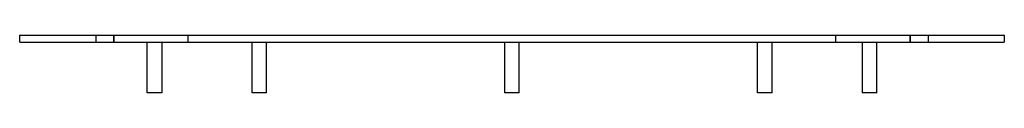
# Model space of a CAD drawing. Header units: millimetres. Extents: x -272 to 272, y -32 to 0.
import ezdxf

# ---------------------------------------------------------------- set-up
doc = ezdxf.new("R2010")
doc.units = ezdxf.units.MM
doc.layers.add('HIDDEN', color=7, linetype='Continuous')
doc.layers.add('THICK', color=7, linetype='Continuous')

msp = doc.modelspace()

# ---------------------------------------------------------------- linework, layer by layer
at = {"layer": 'HIDDEN'}
for p, q in [((-272, 0), (-272, 0)), ((-230, 0), (-230, -4)), ((-230, 0), (-230, -4)), ((-220, -4), (-220, 0)), ((-220, 0), (-220, -4)), ((-179, -4), (-179, 0)), ((179, -4), (179, 0)), ((220, -4), (220, 0)), ((220, 0), (220, -4)), ((230, 0), (230, -4)), ((230, 0), (230, -4)), ((272, 0), (272, 0)), ((-272, -4), (-272, -4)), ((272, -4), (272, -4))]:
    msp.add_line(p, q, dxfattribs=at)
at = {"layer": 'THICK'}
for p, q in [((-272, -4), (-272, 0)), ((-272, 0), (272, 0)), ((272, 0), (272, -4)), ((-272, -4), (272, -4)), ((-201.5, -32), (-201.5, -4)), ((-193.5, -4), (-193.5, -32)), ((-143.65, -32), (-143.65, -4)), ((-135.65, -32), (-135.65, -4)), ((-4, -32), (-4, -4)), ((4, -32), (4, -4)), ((135.65, -32), (135.65, -4)), ((143.65, -32), (143.65, -4)), ((193.5, -4), (193.5, -32)), ((201.5, -32), (201.5, -4)), ((-193.5, -32), (-201.5, -32)), ((-142.48, -32), (-143.65, -32)), ((-135.65, -32), (-142.48, -32)), ((0, -32), (-4, -32)), ((4, -32), (0, -32)), ((142.48, -32), (135.65, -32)), ((143.65, -32), (142.48, -32)), ((201.5, -32), (193.5, -32))]:
    msp.add_line(p, q, dxfattribs=at)

doc.saveas('drawing.dxf')
